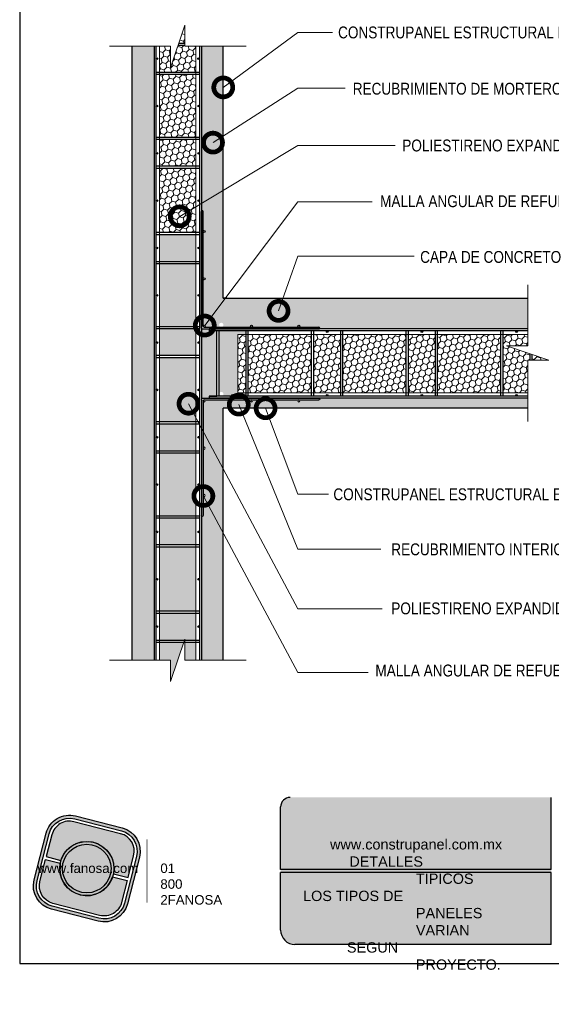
# Model space of a CAD drawing. Header units: millimetres. Extents: x 0 to 30, y 0 to 35.5.
# Tile 1 of 3: x 4 to 15.2, y 2.8 to 23.6. Entities that reach past the tile are written whole.
import ezdxf

# ---------------------------------------------------------------- set-up
doc = ezdxf.new("R2010")
doc.units = ezdxf.units.MM
doc.linetypes.add('CONTINUA', pattern=[0])
doc.linetypes.add('DASHED2', pattern=[9.524999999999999, 6.35, -3.175])
for name, color, linetype, lineweight in [('CONSTRUPANEL', 170, 'Continuous', 20), ('hatch', 252, 'Continuous', 0), ('LAMINA ACCESORIOS', 1, 'Continuous', 30), ('TEXTO', 7, 'DASHED2', 0), ('TEXTO CUADRO DATOS', 251, 'Continuous', 0)]:
    doc.layers.add(name, color=color, linetype=linetype, lineweight=lineweight)
doc.styles.add('Erika', font='techl___.ttf', dxfattribs={"height": 0.25})
doc.styles.get("Standard").update_dxf_attribs({"font": 'arial.ttf'})
doc.dimstyles.new('Erika', dxfattribs={"dimtxt": 0.25, "dimasz": 0.8, "dimexe": 0.5, "dimexo": 0.5, "dimgap": 0, "dimtad": 0, "dimlfac": 0.1, "dimzin": 1, "dimdsep": 46, "dimtxsty": 'Erika', "dimblk": 'DOTSMALL', "dimcen": 2.5, "dimse1": 1, "dimse2": 1, "dimclrd": 252, "dimclre": 252, "dimclrt": 256, "dimadec": 0, "dimazin": 0, "dimtfac": 1, "dimtmove": 0, "dimatfit": 3, "dimldrblk": 'DOTSMALL', "dimfxl": 1, "dimlwd": 0, "dimlwe": 0, "dimarcsym": 0})
pattern_1 = [(105, (-315.6501337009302, -2239.988923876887), (-0.09797958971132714, 0.09797958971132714), [0.08000000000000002, -0.16]), (225, (-315.6501337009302, -2239.988923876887), (-0.03586301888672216, -0.1338426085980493), [0.08000000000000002, -0.16]), (165, (-315.6501337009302, -2239.988923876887), (-0.1338426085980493, -0.03586301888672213), [-0.16, 0.08000000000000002])]

# ---------------------------------------------------------------- blocks, each defined once
blk = doc.blocks.new('A$C4B287B9D')
for p, q in [((-1.956624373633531e-08, 0.1249999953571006), (-1.956624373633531e-08, 16.1249999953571)), ((0.2499999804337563, 0.3749999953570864), (0.2499999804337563, 16.1249999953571)), ((0.3749999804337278, 0.2499999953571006), (16.12499998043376, 0.2499999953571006)), ((0.1249999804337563, -4.642885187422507e-09), (16.12499998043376, -4.642899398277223e-09))]:
    blk.add_line(p, q)
for centre in [(0.3749999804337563, 13.37499999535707), (0.3749999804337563, 6.874999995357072), (0.3749999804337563, 0.3749999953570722), (6.874999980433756, 0.3749999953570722), (13.37499998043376, 0.3749999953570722)]:
    blk.add_circle(centre, 0.125)
for centre, start, end in [((0.1249999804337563, 16.1249999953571), 0, 180), ((0.1249999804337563, 0.1249999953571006), 180, 270), ((0.3749999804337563, 0.3749999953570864), 180, 270), ((16.12499998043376, 0.1249999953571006), 270, 90)]:
    blk.add_arc(centre, 0.125, start, end)
blk = doc.blocks.new('_DotSmall')
at = {"color": 0, "linetype": 'ByBlock', "const_width": 0.5}
blk.add_lwpolyline([(-0.0625, 0, 1), (0.0625, 0, 1)], format="xyb", close=True, dxfattribs=at)
blk = doc.blocks.new('LOGO GRIS')
at = {"true_color": 0xe3e3e3}
h = blk.add_hatch(color=254, dxfattribs=at)
edge = h.paths.add_edge_path()
edge.add_arc((2075.55300328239, 279.2979295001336), 0.508199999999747, 255.6007667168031, 345.6007667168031, ccw=False)
edge.add_line((2075.426625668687, 278.8056938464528), (2074.442154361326, 279.0584490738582))
edge.add_arc((2074.568531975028, 279.5506847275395), 0.5082000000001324, 165.6007667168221, 255.6007667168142, ccw=False)
edge.add_line((2074.076296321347, 279.6770623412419), (2074.329051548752, 280.661533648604))
edge.add_arc((2074.821287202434, 280.535156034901), 0.508200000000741, 75.60076671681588, 165.6007667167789, ccw=False)
edge.add_line((2074.947664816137, 281.0273916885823), (2075.932136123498, 280.7746364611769))
edge.add_arc((2075.805758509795, 280.2824008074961), 0.5081999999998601, -14.399233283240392, 75.60076671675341, ccw=False)
edge.add_line((2076.297994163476, 280.1560231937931), (2076.045238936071, 279.1715518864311))
edge = h.paths.add_edge_path(flags=16)
edge.add_arc((2075.55300328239, 279.2979295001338), 0.4446749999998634, 255.6007667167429, 345.6007667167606, ccw=False)
edge.add_line((2075.4424228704, 278.867223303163), (2074.457951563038, 279.1199785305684))
edge.add_arc((2074.568531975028, 279.5506847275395), 0.4446750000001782, 165.6007667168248, 255.60076671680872, ccw=False)
edge.add_line((2074.137825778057, 279.6612651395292), (2074.390581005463, 280.6457364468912))
edge.add_arc((2074.821287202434, 280.5351560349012), 0.4446750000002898, 75.60076671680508, 165.6007667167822, ccw=False)
edge.add_line((2074.931867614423, 280.9658622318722), (2075.916338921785, 280.7131070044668))
edge.add_arc((2075.805758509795, 280.2824008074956), 0.4446750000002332, -14.399233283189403, 75.60076671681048, ccw=False)
edge.add_line((2076.236464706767, 280.1718203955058), (2075.983709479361, 279.1873490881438))
h = blk.add_hatch(color=254, dxfattribs=at)
edge = h.paths.add_edge_path()
edge.add_line((2076.05645623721, 279.7261466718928), (2076.174935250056, 280.1876175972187))
edge.add_arc((2075.805758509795, 280.2824008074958), 0.3811499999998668, 345.60076671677, 435.6007667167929)
edge.add_line((2075.900541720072, 280.6515775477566), (2074.916070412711, 280.9043327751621))
edge.add_arc((2074.821287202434, 280.5351560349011), 0.3811500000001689, 75.6007667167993, 165.6007667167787)
edge.add_line((2074.452110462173, 280.6299392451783), (2074.333631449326, 280.1684683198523))
edge.add_line((2074.333631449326, 280.1684683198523), (2074.642133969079, 280.0892627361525))
edge.add_arc((2075.187145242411, 279.9165427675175), 0.5717249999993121, -11.21449474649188, 162.4160281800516, ccw=False)
edge.add_line((2075.747953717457, 279.8053522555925), (2076.05645623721, 279.7261466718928))
h = blk.add_hatch(color=254, dxfattribs=at)
h.paths.add_polyline_path([(2074.615420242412, 279.9165427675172, 1), (2075.758870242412, 279.9165427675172, 1)])
h.paths.add_polyline_path([(2075.699701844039, 279.9165427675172, -1), (2074.674588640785, 279.9165427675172, -1)], flags=16)
h = blk.add_hatch(color=252)
h.set_gradient(color1=(132, 132, 132), rotation=70.00000000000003, tint=1, name='SPHERICAL')
h.paths.add_polyline_path([(2075.699701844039, 279.9165427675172, 1), (2074.674588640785, 279.9165427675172, 1)])
h = blk.add_hatch(color=254, dxfattribs=at)
edge = h.paths.add_edge_path()
edge.add_arc((2075.187145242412, 279.9165427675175), 0.5717250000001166, 168.7855052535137, 342.4160281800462)
edge.add_line((2075.732156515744, 279.7438227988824), (2076.040659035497, 279.6646172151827))
edge.add_line((2076.040659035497, 279.6646172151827), (2075.922180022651, 279.2031462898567))
edge.add_arc((2075.55300328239, 279.2979295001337), 0.3811499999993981, 255.6007667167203, 345.60076671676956, ccw=False)
edge.add_line((2075.458220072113, 278.9287527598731), (2074.473748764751, 279.1815079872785))
edge.add_arc((2074.568531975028, 279.5506847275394), 0.3811500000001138, 165.6007667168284, 255.60076671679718, ccw=False)
edge.add_line((2074.199355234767, 279.6454679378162), (2074.317834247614, 280.1069388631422))
edge.add_line((2074.317834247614, 280.1069388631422), (2074.626336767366, 280.0277332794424))
at = {"color": 254, "true_color": 0xe3e3e3}
for points in [[(2076.045238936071, 279.1715518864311, -0.414213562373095), (2075.426625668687, 278.8056938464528), (2074.442154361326, 279.0584490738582, -0.414213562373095), (2074.076296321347, 279.6770623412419), (2074.329051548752, 280.661533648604, -0.414213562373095), (2074.947664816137, 281.0273916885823), (2075.932136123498, 280.7746364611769, -0.4142135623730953), (2076.297994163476, 280.1560231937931)], [(2075.983709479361, 279.1873490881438, -0.4142135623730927), (2075.4424228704, 278.867223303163), (2074.457951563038, 279.1199785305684, -0.4142135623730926), (2074.137825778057, 279.6612651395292), (2074.390581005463, 280.6457364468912, -0.414213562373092), (2074.931867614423, 280.9658622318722), (2075.916338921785, 280.7131070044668, -0.4142135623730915), (2076.236464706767, 280.1718203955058)], [(2076.05645623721, 279.7261466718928), (2076.174935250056, 280.1876175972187, 0.414213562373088), (2075.900541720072, 280.6515775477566), (2074.916070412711, 280.9043327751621, 0.4142135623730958), (2074.452110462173, 280.6299392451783), (2074.333631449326, 280.1684683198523), (2074.642133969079, 280.0892627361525, -0.9459053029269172), (2075.747953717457, 279.8053522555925)], [(2074.626336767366, 280.0277332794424, 0.9459053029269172), (2075.732156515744, 279.7438227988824), (2076.040659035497, 279.6646172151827), (2075.922180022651, 279.2031462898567, -0.4142135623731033), (2075.458220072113, 278.9287527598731), (2074.473748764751, 279.1815079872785, -0.414213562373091), (2074.199355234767, 279.6454679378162), (2074.317834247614, 280.1069388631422)]]:
    blk.add_lwpolyline(points, format="xyb", close=True, dxfattribs=at)
for radius in [0.5717249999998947, 0.5125566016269]:
    blk.add_circle((2075.187145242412, 279.9165427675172), radius, dxfattribs=at)
blk = doc.blocks.new('FANOSA')
at = {"color": 253, "true_color": 0xb3b3b3, "const_width": 0.02}
blk.add_lwpolyline([(365.3181968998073, 247.9798347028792), (365.3181968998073, 246.6427006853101)], dxfattribs=at)
at = {"color": 254}
blk.add_blockref('LOGO GRIS', (-1711.138939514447, -32.55437656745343), dxfattribs=at)
at = {"layer": 'TEXTO CUADRO DATOS', "char_height": 0.2, "width": 0.003231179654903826, "attachment_point": 1}
for s, insert in [('{\\fArial|b0|i0|c0|p34;www.fanosa.com}', (363.0082168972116, 247.4682254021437)), ('{\\fArial|b0|i0|c0|p34;01 800 2FANOSA}', (365.5993370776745, 247.4682254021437))]:
    blk.add_mtext(s, dxfattribs=dict(at, insert=insert))

msp = doc.modelspace()

# ---------------------------------------------------------------- hatches: boundary and pattern name
at = {"true_color": 0xb3b3b3}
msp.add_hatch(color=253, dxfattribs=at).paths.add_polyline_path([(15.20691391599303, 4.052736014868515), (15.20691391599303, 5.632736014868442), (15.20691391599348, 7.152736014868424), (9.700960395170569, 7.152736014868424, 0.4142135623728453), (9.50096039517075, 6.952736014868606), (9.500960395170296, 5.632736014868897), (9.50096039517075, 4.352736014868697, 0.4142135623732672), (9.800960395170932, 4.052736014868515)])
at = {"layer": 'hatch', "lineweight": 0}
h = msp.add_hatch(dxfattribs=at)
h.set_pattern_fill('HONEY', color=256, scale=0.6400000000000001, angle=105, style=0)
h.set_pattern_definition(pattern_1)
h.paths.add_polyline_path([(6.946714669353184, 22.40792844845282), (6.946714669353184, 21.08312844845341), (7.714714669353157, 21.08312844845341), (7.714714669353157, 22.40792844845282)])
h.paths.add_polyline_path([(6.946714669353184, 21.03704844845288), (6.946714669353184, 20.47640844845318), (7.714714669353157, 20.47640844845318), (7.714714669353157, 21.03704844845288)])
h.paths.add_polyline_path([(6.946714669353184, 19.0748084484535), (7.714714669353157, 19.0748084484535), (7.714714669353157, 20.43032844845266), (6.946714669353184, 20.43032844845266)])
h.paths.add_polyline_path([(7.482309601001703, 23.44470984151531), (7.355169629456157, 23.06840844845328), (7.482309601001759, 23.06840844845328)])
h.paths.add_polyline_path([(7.714714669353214, 23.001078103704), (7.482309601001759, 23.001078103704), (7.482309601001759, 23.02232844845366), (7.339600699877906, 23.02232844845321), (7.179119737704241, 22.54734635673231), (7.179119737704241, 23.001078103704), (6.946714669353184, 23.001078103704), (6.946714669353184, 22.4540084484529), (7.714714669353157, 22.4540084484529)])
at = {"layer": 'hatch', "linetype": 'Continuous', "lineweight": 0}
h = msp.add_hatch(dxfattribs=at)
h.set_pattern_fill('AR-CONC', color=256, scale=0.08000000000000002, angle=90, style=0)
h.set_pattern_definition([(140, (-315.6501337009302, -2239.988923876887), (0.05020170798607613, 0.5738081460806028), [0.06000000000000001, -0.6600000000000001]), (85.00000000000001, (-315.6501337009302, -2239.988923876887), (-0.6017537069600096, -0.1110010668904), [0.048, -0.528]), (190.45144446, (-315.6459502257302, -2239.941106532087), (-0.5515519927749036, 0.4628070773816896), [0.05099215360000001, -0.5609136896]), (136.1842, (-315.8101337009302, -2239.988923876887), (0.1324154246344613, 0.853793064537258), [0.08999999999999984, -0.9899999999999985]), (186.63563549, (-315.7990990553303, -2239.917774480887), (-0.7792948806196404, 0.7477295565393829), [0.07648827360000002, -0.841371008]), (81.18416399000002, (-315.8101337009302, -2239.988923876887), (-0.7792948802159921, 0.7477295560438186), [0.07200000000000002, -0.7920000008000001]), (111, (-315.7701337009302, -2239.908923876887), (0.3220951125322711, 0.4775256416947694), [0.06000000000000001, -0.6600000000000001]), (56.00000000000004, (-315.7701337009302, -2239.908923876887), (-0.5801200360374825, 0.1946522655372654), [0.048, -0.528]), (161.45144474, (-315.7432924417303, -2239.869130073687), (-0.2580249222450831, 0.6721779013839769), [0.05099215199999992, -0.5609136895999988]), (127.5, (-315.6501337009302, -2239.988923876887), (-0.2663150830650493, 0.009727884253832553), [0, -0.5216000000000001, 0, -0.536, 0, -0.5300000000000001]), (97.49999999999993, (-315.6501337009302, -2239.988923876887), (-0.3155293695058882, 0.2104556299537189), [0, -0.3056, 0, -0.5096, 0, -0.202]), (57.49999999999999, (-315.6501337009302, -2240.167323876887), (0.01804389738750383, 0.4270579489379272), [0, -0.1999999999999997, 0, -0.6239999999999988, 0, -0.8279999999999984]), (47.5, (-315.6501337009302, -2240.247323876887), (-0.08008398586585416, 0.466548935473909), [0, -0.26, 0, -0.4144, 0, -0.588])])
edge = h.paths.add_edge_path()
edge.add_line((8.290714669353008, 21.49573496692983), (7.82999146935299, 21.67137107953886))
edge.add_line((7.82999146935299, 21.67137107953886), (7.82999146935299, 19.51307810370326))
edge.add_arc((7.849191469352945, 19.51307810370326), 0.01919999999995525, 0, 180, ccw=False)
edge.add_line((7.8683914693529, 19.51307810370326), (7.8683914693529, 19.09067810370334))
edge.add_arc((7.887591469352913, 19.09067810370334), 0.01920000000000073, 0, 180, ccw=False)
edge.add_arc((7.887591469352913, 19.09067810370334), 0.0192000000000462, -180, 0, ccw=False)
edge.add_line((7.8683914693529, 19.09067810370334), (7.8683914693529, 18.09227810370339))
edge.add_arc((7.887591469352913, 18.09227810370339), 0.01920000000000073, 0, 180, ccw=False)
edge.add_arc((7.887591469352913, 18.09227810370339), 0.0192000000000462, -180, 0, ccw=False)
edge.add_line((7.8683914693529, 18.09227810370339), (7.8683914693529, 17.0938781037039))
edge.add_arc((7.887591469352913, 17.0938781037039), 0.01920000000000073, 0, 180, ccw=False)
edge.add_arc((7.887591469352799, 17.0938781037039), 0.01920000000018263, -89.99999999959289, 0, ccw=False)
edge.add_line((7.887591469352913, 17.07467810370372), (8.248717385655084, 17.07467810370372))
edge.add_arc((8.248717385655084, 17.12075810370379), 0.04608000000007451, 180, 270, ccw=False)
edge.add_arc((8.248717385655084, 17.12075810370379), 0.04608000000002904, 0, 180, ccw=False)
edge.add_arc((8.24871738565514, 17.12075810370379), 0.04607999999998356, -66.98639353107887, 0, ccw=False)
edge.add_line((8.266732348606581, 17.07834551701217), (8.26829010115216, 17.07467810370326))
edge.add_line((8.268290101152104, 17.07467810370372), (8.885991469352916, 17.07467810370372))
edge.add_arc((8.885991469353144, 17.0938781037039), 0.01920000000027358, 180, 269.99999999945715, ccw=False)
edge.add_arc((8.885991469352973, 17.0938781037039), 0.01920000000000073, 0, 180, ccw=False)
edge.add_arc((8.885991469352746, 17.0938781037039), 0.01920000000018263, -89.99999999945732, 0, ccw=False)
edge.add_line((8.885991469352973, 17.07467810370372), (9.884391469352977, 17.07467810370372))
edge.add_arc((9.884391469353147, 17.0938781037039), 0.01920000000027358, 180, 269.9999999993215, ccw=False)
edge.add_arc((9.884391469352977, 17.0938781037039), 0.01920000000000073, 0, 180, ccw=False)
edge.add_arc((9.884391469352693, 17.0938781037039), 0.0192000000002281, -89.99999999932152, 0, ccw=False)
edge.add_line((9.88439146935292, 17.07467810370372), (10.30679146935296, 17.07467810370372))
edge.add_arc((10.30679146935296, 17.05547810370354), 0.01919999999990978, -90, 90, ccw=False)
edge.add_line((10.30679146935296, 17.03627810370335), (14.71493761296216, 17.03627810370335))
edge.add_line((14.71493761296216, 17.03627810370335), (14.71493761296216, 17.68907810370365))
edge.add_line((14.71493761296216, 17.68907810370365), (8.290714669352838, 17.68907810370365))
edge.add_line((8.290714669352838, 17.68907810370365), (8.290714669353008, 21.49573496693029))
edge = h.paths.add_edge_path()
edge.add_line((8.156557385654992, 16.99787810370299), (7.993274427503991, 16.99787810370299))
edge.add_line((7.993274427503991, 16.99787810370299), (7.993274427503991, 17.03627810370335))
edge.add_line((7.993274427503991, 17.03627810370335), (7.849191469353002, 17.03627810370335))
edge.add_arc((7.849191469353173, 17.05547810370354), 0.01920000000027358, 180, 269.9999999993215, ccw=False)
edge.add_line((7.829991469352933, 17.05547810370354), (7.829991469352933, 17.03627810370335))
edge.add_line((7.829991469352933, 17.03627810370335), (7.829991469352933, 15.55787810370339))
edge.add_arc((7.849191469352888, 15.55787810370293), 0.01919999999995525, 89.99999999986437, 179.9999999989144, ccw=False)
edge.add_line((7.849191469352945, 15.57707810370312), (7.993274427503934, 15.57707810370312))
edge.add_line((7.993274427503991, 15.57707810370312), (7.993274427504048, 15.61547810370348))
edge.add_line((7.993274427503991, 15.61547810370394), (8.156557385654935, 15.61547810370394))
edge.add_line((8.156557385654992, 15.61547810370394), (8.156557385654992, 16.99787810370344))
edge = h.paths.add_edge_path()
edge.add_line((8.597991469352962, 16.29846291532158), (8.300911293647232, 16.9978781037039))
edge.add_line((8.300911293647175, 16.9978781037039), (8.20263738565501, 16.9978781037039))
edge.add_line((8.202637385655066, 16.9978781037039), (8.202637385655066, 15.66155810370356))
edge.add_arc((8.248717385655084, 15.66155810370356), 0.04608000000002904, 0, 180, ccw=False)
edge.add_arc((8.24871738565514, 15.66155810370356), 0.04607999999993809, -58.55181716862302, 0, ccw=False)
edge.add_line((8.272758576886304, 15.62224668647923), (8.276897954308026, 15.61547810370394))
edge.add_line((8.276897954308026, 15.61547810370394), (8.486797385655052, 15.61547810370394))
edge.add_arc((8.486797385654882, 15.63467810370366), 0.01919999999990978, 180.0000000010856, 270.0000000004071, ccw=False)
edge.add_arc((8.486797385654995, 15.63467810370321), 0.01920000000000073, 0, 180, ccw=False)
edge.add_arc((8.486797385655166, 15.63467810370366), 0.0191999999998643, 269.9999999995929, 359.9999999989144, ccw=False)
edge.add_line((8.486797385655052, 15.61547810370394), (8.770957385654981, 15.61547810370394))
edge.add_line((8.770957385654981, 15.61547810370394), (8.770957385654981, 15.69138457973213))
edge.add_line((8.770957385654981, 15.69138457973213), (8.597991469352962, 15.69138457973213))
edge.add_line((8.597991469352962, 15.69138457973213), (8.597991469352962, 16.29846291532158))
h.paths.add_polyline_path([(8.597991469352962, 16.92018457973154), (8.770957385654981, 16.92018457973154), (8.770957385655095, 16.9978781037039), (8.300911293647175, 16.9978781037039), (8.597991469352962, 16.29846291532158)])
edge = h.paths.add_edge_path()
edge.add_line((11.56858899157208, 15.57707810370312), (10.30679146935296, 15.57707810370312))
edge.add_arc((10.30679146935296, 15.55787810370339), 0.01919999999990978, -90, 90, ccw=False)
edge.add_line((10.30679146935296, 15.53867810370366), (9.88439146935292, 15.53867810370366))
edge.add_arc((9.884391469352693, 15.51947810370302), 0.01920000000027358, 0, 89.99999999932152, ccw=False)
edge.add_arc((9.884391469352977, 15.51947810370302), 0.01919999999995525, -180, 0, ccw=False)
edge.add_arc((9.884391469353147, 15.51947810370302), 0.01920000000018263, 90.00000000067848, 180, ccw=False)
edge.add_line((9.88439146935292, 15.53867810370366), (8.920713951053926, 15.53867810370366))
edge.add_line((8.920713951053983, 15.53867810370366), (8.995049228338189, 15.36367072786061))
edge.add_line((8.995049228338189, 15.36367072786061), (11.70362512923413, 15.36367072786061))
edge.add_line((11.70362512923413, 15.36367072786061), (11.56858899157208, 15.57707810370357))
edge = h.paths.add_edge_path()
edge.add_line((8.920713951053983, 15.53867810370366), (8.885991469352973, 15.53867810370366))
edge.add_arc((8.885991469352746, 15.51947810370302), 0.01920000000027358, 0, 89.99999999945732, ccw=False)
edge.add_arc((8.885991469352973, 15.51947810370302), 0.01920000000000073, -180, 0, ccw=False)
edge.add_arc((8.885991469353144, 15.51947810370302), 0.01920000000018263, 90.0000000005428, 180, ccw=False)
edge.add_line((8.885991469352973, 15.53867810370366), (8.323865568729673, 15.53867810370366))
edge.add_line((8.323865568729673, 15.53867810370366), (8.430892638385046, 15.36367072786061))
edge.add_line((8.430892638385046, 15.36367072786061), (8.995049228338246, 15.36367072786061))
edge.add_line((8.995049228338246, 15.36367072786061), (8.920713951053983, 15.53867810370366))
edge = h.paths.add_edge_path()
edge.add_line((8.290714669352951, 15.36367072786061), (8.430892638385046, 15.36367072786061))
edge.add_line((8.430892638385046, 15.36367072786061), (8.323865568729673, 15.53867810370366))
edge.add_line((8.323865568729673, 15.53867810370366), (7.887591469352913, 15.53867810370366))
edge.add_arc((7.887591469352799, 15.51947810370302), 0.01920000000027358, 0, 89.99999999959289, ccw=False)
edge.add_arc((7.887591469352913, 15.51947810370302), 0.0192000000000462, -180, 0, ccw=False)
edge.add_line((7.8683914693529, 15.51947810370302), (7.8683914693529, 14.52107810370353))
edge.add_arc((7.887591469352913, 14.52107810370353), 0.01920000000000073, 0, 180, ccw=False)
edge.add_arc((7.887591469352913, 14.52107810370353), 0.0192000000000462, -180, 0, ccw=False)
edge.add_line((7.8683914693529, 14.52107810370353), (7.8683914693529, 13.52267810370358))
edge.add_arc((7.887591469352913, 13.52267810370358), 0.01920000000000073, 0, 180, ccw=False)
edge.add_arc((7.887591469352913, 13.52267810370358), 0.0192000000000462, -180, 0, ccw=False)
edge.add_line((7.8683914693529, 13.52267810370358), (7.8683914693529, 13.1002781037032))
edge.add_arc((7.849191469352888, 13.1002781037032), 0.01920000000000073, -180, 0, ccw=False)
edge.add_line((7.829991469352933, 13.1002781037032), (7.829991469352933, 10.05167072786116))
edge.add_line((7.829991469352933, 10.05167072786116), (8.290714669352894, 10.05167072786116))
edge.add_line((8.290714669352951, 10.05167072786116), (8.290714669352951, 15.36367072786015))
h.paths.add_polyline_path([(8.290714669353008, 23.001078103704), (7.829991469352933, 23.001078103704), (7.829991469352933, 21.67137107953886), (8.290714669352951, 21.49573496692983)])
h.paths.add_polyline_path([(6.370714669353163, 10.05167072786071), (6.831437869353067, 10.05167072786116), (6.831437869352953, 23.001078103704), (6.370714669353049, 23.001078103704)])
h.paths.add_polyline_path([(14.71493761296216, 15.36367072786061), (14.71493761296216, 15.57707810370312), (11.56858899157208, 15.57707810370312), (11.70362512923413, 15.36367072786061)])
at = {"layer": 'hatch', "lineweight": 0}
h = msp.add_hatch(dxfattribs=at)
h.set_pattern_fill('HONEY', color=256, scale=0.6400000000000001, angle=105, style=0)
h.set_pattern_definition(pattern_1)
h.paths.add_polyline_path([(7.714714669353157, 18.46040844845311), (7.714714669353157, 19.02872844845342), (6.946714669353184, 19.02872844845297), (6.946714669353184, 18.46040844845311)])
h.paths.add_polyline_path([(7.714714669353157, 18.41432844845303), (6.946714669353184, 18.41432844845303), (6.946714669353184, 17.08952844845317), (7.714714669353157, 17.08952844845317)])
h.paths.add_polyline_path([(6.946714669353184, 17.04344844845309), (6.946714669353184, 16.4828084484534), (7.714714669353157, 16.4828084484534), (7.714714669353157, 17.04344844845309)])
h.paths.add_polyline_path([(7.714714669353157, 16.43672844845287), (6.946714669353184, 16.43672844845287), (6.946714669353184, 15.0812084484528), (7.714714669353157, 15.0812084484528)])
h.paths.add_polyline_path([(7.714714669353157, 14.46680844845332), (7.714714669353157, 15.03512844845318), (6.946714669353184, 15.03512844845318), (6.946714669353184, 14.46680844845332)])
h.paths.add_polyline_path([(6.946714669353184, 14.42072844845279), (6.946714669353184, 13.09592844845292), (7.714714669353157, 13.09592844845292), (7.714714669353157, 14.42072844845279)])
h.paths.add_polyline_path([(7.714714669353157, 12.48920844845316), (7.714714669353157, 13.04984844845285), (6.946714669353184, 13.04984844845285), (6.946714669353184, 12.48920844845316)])
h.paths.add_polyline_path([(7.714714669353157, 11.08760844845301), (7.714714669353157, 12.44312844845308), (6.946714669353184, 12.44312844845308), (6.946714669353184, 11.08760844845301)])
h.paths.add_polyline_path([(7.714714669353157, 11.04152844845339), (6.946714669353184, 11.04152844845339), (6.946714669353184, 10.47320844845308), (7.714714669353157, 10.47320844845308)])
h.paths.add_polyline_path([(7.482309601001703, 10.42712844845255), (7.482309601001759, 10.05167072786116), (7.714714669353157, 10.05167072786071), (7.714714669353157, 10.427128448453)])
h.paths.add_polyline_path([(7.179119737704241, 9.597938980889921), (7.459275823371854, 10.427128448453), (6.946714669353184, 10.427128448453), (6.946714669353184, 10.05167072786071), (7.179119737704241, 10.05167072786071)])
h = msp.add_hatch(dxfattribs=at)
h.set_pattern_fill('HONEY', color=256, scale=0.6400000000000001, angle=105, style=0)
h.set_pattern_definition(pattern_1)
h.paths.add_polyline_path([(8.597991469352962, 16.60073808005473), (8.770957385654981, 16.34321613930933), (8.770957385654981, 16.92018457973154), (8.597991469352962, 16.92018457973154)])
h.paths.add_polyline_path([(10.153357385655, 16.92018457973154), (8.817037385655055, 16.92018457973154), (8.817037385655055, 16.27460949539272), (9.208763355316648, 15.69138457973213), (10.153357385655, 15.69138457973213)])
h.paths.add_polyline_path([(8.597991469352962, 15.69138457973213), (8.770957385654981, 15.69138457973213), (8.770957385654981, 16.34321613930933), (8.597991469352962, 16.60073808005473)])
h.paths.add_polyline_path([(10.19943738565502, 15.69138457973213), (10.76775738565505, 15.69138457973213), (10.76775738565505, 16.92018457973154), (10.19943738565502, 16.92018457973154)])
h.paths.add_polyline_path([(10.81383738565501, 15.69138457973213), (12.15015738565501, 15.69138457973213), (12.15015738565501, 16.92018457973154), (10.81383738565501, 16.92018457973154)])
h.paths.add_polyline_path([(12.19623738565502, 15.69138457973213), (12.764557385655, 15.69138457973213), (12.764557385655, 16.92018457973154), (12.19623738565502, 16.92018457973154)])
h.paths.add_polyline_path([(14.14695738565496, 16.92018457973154), (12.81063738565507, 16.92018457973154), (12.81063738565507, 15.69138457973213), (14.14695738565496, 15.69138457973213)])
h.paths.add_polyline_path([(15.15856935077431, 16.3747794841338), (14.80743738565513, 16.49341552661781), (14.80743738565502, 16.37477948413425)])
h.paths.add_polyline_path([(14.761357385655, 16.50898445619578), (14.26120586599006, 16.67796934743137), (14.71493761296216, 16.67796934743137), (14.71493761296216, 16.92018457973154), (14.19303738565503, 16.92018457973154), (14.19303738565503, 15.69138457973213), (14.7149376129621, 15.69138457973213), (14.71493761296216, 16.37477948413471), (14.761357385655, 16.37477948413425)])
h = msp.add_hatch(dxfattribs=at)
h.set_pattern_fill('HONEY', color=256, scale=0.6400000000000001, angle=105, style=0)
h.set_pattern_definition(pattern_1)
h.paths.add_polyline_path([(8.817037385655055, 15.69138457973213), (9.208763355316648, 15.69138457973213), (8.817037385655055, 16.27460949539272)])

# ---------------------------------------------------------------- linework, layer by layer
for p, q in [((6.370714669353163, 10.05167072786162), (6.370714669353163, 23.001078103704)), ((8.290714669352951, 17.68907810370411), (8.290714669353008, 23.001078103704)), ((8.36320037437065, 17.68907810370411), (8.290714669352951, 17.68907810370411)), ((8.290714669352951, 17.68907810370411), (14.71493761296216, 17.68907810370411)), ((6.370714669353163, 10.05167072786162), (6.370714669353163, 15.36367072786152)), ((14.71493761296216, 15.36367072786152), (8.290714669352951, 15.36367072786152)), ((8.290714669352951, 10.05167072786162), (8.290714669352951, 15.36367072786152))]:
    msp.add_line(p, q)
at = {"linetype": 'CONTINUA'}
msp.add_line((7.829914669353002, 12.34477340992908), (7.829914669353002, 12.29562140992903), dxfattribs=at)
at = {"color": 253, "true_color": 0xb3b3b3}
for p, q in [((15.20691391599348, 5.632736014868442), (15.20691391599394, 7.152736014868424)), ((9.50096039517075, 5.632736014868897), (9.500960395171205, 6.952736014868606)), ((15.20691391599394, 5.632736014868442), (9.50096039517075, 5.632736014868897)), ((15.20691391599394, 5.572736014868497), (9.50096039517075, 5.572736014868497)), ((9.500960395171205, 4.352736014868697), (9.50096039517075, 5.572736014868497)), ((15.20691391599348, 4.052736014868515), (15.20691391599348, 5.572736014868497)), ((15.20691391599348, 4.052736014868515), (9.800960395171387, 4.052736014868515))]:
    msp.add_line(p, q, dxfattribs=at)
at = {"color": 254, "true_color": 0xe3e3e3}
msp.add_lwpolyline([(3.998229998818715, 3.652736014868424), (25.58822999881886, 3.652736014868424), (25.58822999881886, 31.59273601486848), (3.998229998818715, 31.59273601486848)], close=True, dxfattribs=at)
at = {"color": 253, "true_color": 0xb3b3b3}
for centre, radius, start, end in [((9.700960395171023, 6.952736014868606), 0.2, 90, 180), ((9.800960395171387, 4.352736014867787), 0.3, 179.9999999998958, 270.0000000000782)]:
    msp.add_arc(centre, radius, start, end, dxfattribs=at)
at = {"layer": 'CONSTRUPANEL', "linetype": 'CONTINUA'}
for p, q in [((6.946714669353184, 17.03627810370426), (6.946714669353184, 23.001078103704)), ((7.714714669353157, 17.03627810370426), (7.714714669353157, 23.001078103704)), ((6.946714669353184, 10.05167072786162), (6.946714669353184, 17.03627810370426)), ((7.714714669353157, 10.05167072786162), (7.714714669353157, 17.03627810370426)), ((8.597991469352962, 16.92018457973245), (14.71493761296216, 16.92018457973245)), ((8.597991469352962, 15.69138457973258), (14.71493761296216, 15.69138457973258))]:
    msp.add_line(p, q, dxfattribs=at)
at = {"layer": 'CONSTRUPANEL'}
msp.add_line((8.597991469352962, 16.92018457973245), (8.597991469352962, 15.69138457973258), dxfattribs=at)
at = {"layer": 'hatch', "linetype": 'ByBlock', "lineweight": 0}
for points in [[(5.889590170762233, 23.001078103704), (7.179119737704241, 23.001078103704), (7.179119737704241, 22.54734635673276), (7.482309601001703, 23.44470984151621), (7.482309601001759, 23.001078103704), (8.77183916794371, 23.001078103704)], [(14.71493761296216, 17.96749891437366), (14.71493761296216, 16.67796934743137), (14.26120586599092, 16.67796934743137), (15.1585693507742, 16.37477948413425), (14.71493761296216, 16.37477948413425), (14.71493761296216, 15.08524991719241)], [(5.889590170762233, 10.05167072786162), (7.179119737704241, 10.05167072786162), (7.179119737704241, 9.597938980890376), (7.482309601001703, 10.49530246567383), (7.482309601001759, 10.05167072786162), (8.77183916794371, 10.05167072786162)]]:
    msp.add_lwpolyline(points, dxfattribs=at)
at = {"layer": 'LAMINA ACCESORIOS', "linetype": 'CONTINUA'}
for p, q in [((7.355169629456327, 23.06840844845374), (7.482309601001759, 23.06840844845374)), ((6.83143786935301, 23.001078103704), (6.831437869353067, 17.03627810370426)), ((6.869837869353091, 23.001078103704), (6.869837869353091, 17.03627810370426)), ((7.339600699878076, 23.02232844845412), (7.482309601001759, 23.02232844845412)), ((7.791591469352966, 23.001078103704), (7.791591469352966, 17.03627810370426)), ((7.829991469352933, 23.001078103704), (7.829991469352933, 17.03627810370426)), ((6.869837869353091, 22.45400844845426), (7.791591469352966, 22.45400844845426)), ((6.869837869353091, 22.40792844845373), (7.791591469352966, 22.40792844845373)), ((6.869837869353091, 21.08312844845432), (7.791591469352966, 21.08312844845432)), ((6.869837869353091, 21.03704844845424), (7.791591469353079, 21.03704844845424)), ((6.869837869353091, 20.47640844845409), (7.791591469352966, 20.47640844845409)), ((6.869837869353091, 20.43032844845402), (7.791591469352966, 20.43032844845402)), ((7.829914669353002, 20.33197340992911), (7.829914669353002, 20.28282140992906)), ((6.869837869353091, 19.07480844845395), (7.791591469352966, 19.07480844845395)), ((6.869837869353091, 19.02872844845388), (7.791591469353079, 19.02872844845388)), ((6.869837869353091, 18.46040844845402), (7.791591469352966, 18.46040844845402)), ((6.869837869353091, 18.41432844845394), (7.791591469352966, 18.41432844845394)), ((6.831437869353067, 17.16147871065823), (6.831437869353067, 10.05167072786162)), ((6.869837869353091, 17.16147871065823), (6.869837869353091, 10.05167072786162)), ((6.869837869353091, 17.08952844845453), (7.791591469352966, 17.08952844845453)), ((6.869837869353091, 17.043448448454), (7.791591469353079, 17.043448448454)), ((7.791591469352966, 17.03627810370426), (7.791591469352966, 10.05167072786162)), ((7.829991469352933, 17.03627810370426), (7.829991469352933, 10.05167072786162)), ((7.993274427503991, 17.03627810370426), (7.993274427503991, 16.99787810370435)), ((14.71493761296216, 17.03627810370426), (7.993274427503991, 17.03627810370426)), ((14.71493761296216, 16.99787810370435), (7.993274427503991, 16.99787810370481)), ((8.156557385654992, 15.61547810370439), (8.156557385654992, 16.99787810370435)), ((8.202637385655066, 15.61547810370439), (8.202637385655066, 16.99787810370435)), ((8.770957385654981, 15.61547810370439), (8.770957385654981, 16.99787810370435)), ((8.817037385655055, 15.61547810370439), (8.817037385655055, 16.99787810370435)), ((10.153357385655, 15.61547810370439), (10.153357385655, 16.99787810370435)), ((10.19943738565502, 15.61547810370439), (10.19943738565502, 16.99787810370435)), ((10.76775738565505, 15.61547810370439), (10.76775738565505, 16.99787810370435)), ((10.81383738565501, 15.61547810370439), (10.81383738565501, 16.99787810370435)), ((12.15015738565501, 15.61547810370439), (12.15015738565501, 16.99787810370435)), ((12.19623738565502, 15.61547810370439), (12.19623738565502, 16.99787810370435)), ((12.764557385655, 15.61547810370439), (12.764557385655, 16.99787810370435)), ((12.81063738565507, 15.61547810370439), (12.81063738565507, 16.99787810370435)), ((14.14695738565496, 15.61547810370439), (14.14695738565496, 16.99787810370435)), ((14.19303738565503, 15.61547810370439), (14.19303738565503, 16.99787810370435)), ((6.869837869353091, 16.48280844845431), (7.791591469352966, 16.48280844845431)), ((6.869837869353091, 16.43672844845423), (7.791591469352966, 16.43672844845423)), ((14.761357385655, 16.37477948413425), (14.761357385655, 16.50898445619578)), ((14.80743738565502, 16.37477948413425), (14.80743738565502, 16.49341552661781)), ((7.993274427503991, 15.61547810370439), (7.993274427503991, 15.57707810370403)), ((14.71493761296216, 15.61547810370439), (7.993274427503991, 15.61547810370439)), ((7.993274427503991, 15.57707810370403), (9.35205169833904, 15.57707810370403)), ((14.71493761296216, 15.57707810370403), (7.993274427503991, 15.57707810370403)), ((6.869837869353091, 15.08120844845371), (7.791591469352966, 15.08120844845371)), ((6.869837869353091, 15.03512844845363), (7.791591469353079, 15.03512844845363)), ((6.869837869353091, 14.46680844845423), (7.791591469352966, 14.46680844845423)), ((6.869837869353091, 14.4207284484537), (7.791591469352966, 14.4207284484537)), ((6.869837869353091, 13.09592844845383), (7.791591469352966, 13.09592844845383)), ((6.869837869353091, 13.04984844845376), (7.791591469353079, 13.04984844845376)), ((6.869837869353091, 12.48920844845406), (7.791591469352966, 12.48920844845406)), ((6.869837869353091, 12.44312844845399), (7.791591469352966, 12.44312844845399)), ((6.869837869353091, 11.08760844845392), (7.791591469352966, 11.08760844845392)), ((6.869837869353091, 11.04152844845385), (7.791591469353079, 11.04152844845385)), ((6.869837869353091, 10.47320844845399), (7.791591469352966, 10.47320844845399)), ((6.869837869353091, 10.42712844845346), (7.791591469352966, 10.42712844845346))]:
    msp.add_line(p, q, dxfattribs=at)
msp.add_lwpolyline([(7.993274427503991, 15.61547810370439), (8.156557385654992, 15.61547810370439), (8.156557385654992, 16.99787810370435), (7.993274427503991, 16.99787810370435)], dxfattribs=at)
for centre in [(6.889037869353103, 22.73816844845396), (7.770823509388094, 22.73816844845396), (6.889037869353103, 21.73965647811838), (7.772391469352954, 21.73965647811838), (6.889037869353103, 20.74136844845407), (7.772391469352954, 20.74136844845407), (6.889037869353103, 19.74285647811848), (7.772391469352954, 19.74285647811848), (6.889037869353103, 18.74456844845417), (7.772391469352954, 18.74456844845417), (6.889037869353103, 17.74605647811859), (7.772391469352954, 17.74605647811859), (10.483597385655, 16.97867810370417), (12.48039738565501, 16.97867810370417), (14.47719738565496, 16.97867810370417), (6.889037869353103, 16.74776844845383), (7.772391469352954, 16.74776844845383), (6.889037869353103, 15.74925647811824), (7.772391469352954, 15.74925647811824), (8.486797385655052, 15.63467810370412), (10.483597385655, 15.63467810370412), (12.48039738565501, 15.63467810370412), (14.47719738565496, 15.63467810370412), (6.889037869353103, 14.75096844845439), (7.772391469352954, 14.75096844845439), (6.889037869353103, 13.75245647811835), (7.772391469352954, 13.75245647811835), (6.889037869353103, 12.75416844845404), (7.772391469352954, 12.75416844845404), (6.889037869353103, 11.75565647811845), (7.772391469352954, 11.75565647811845), (6.889037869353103, 10.75736844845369), (7.772391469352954, 10.75736844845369)]:
    msp.add_circle(centre, 0.01920000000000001, dxfattribs=at)

# ---------------------------------------------------------------- block references
msp.add_blockref('FANOSA', (-358.6352945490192, -241.7085316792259))
at = {"layer": 'LAMINA ACCESORIOS', "linetype": 'Continuous', "xscale": 0.1536, "yscale": 0.1536, "zscale": 0.1536}
msp.add_blockref('A$C4B287B9D', (7.829991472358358, 17.03627810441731), dxfattribs=at)
at = {"layer": 'LAMINA ACCESORIOS', "linetype": 'Continuous', "xscale": -0.1536, "yscale": 0.1536, "zscale": 0.1536, "rotation": 180}
msp.add_blockref('A$C4B287B9D', (7.829991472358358, 15.57707810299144), dxfattribs=at)

# ---------------------------------------------------------------- texts
at = {"layer": 'TEXTO', "linetype": 'ByBlock', "lineweight": 0, "char_height": 0.25, "attachment_point": 1, "style": 'Erika'}
for s, insert in [('CONSTRUPANEL ESTRUCTURAL EN MURO', (10.71214936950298, 23.41657147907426)), ('RECUBRIMIENTO DE MORTERO 2.5 CM', (11.02130636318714, 22.22910389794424)), ('POLIESTIRENO EXPANDIDO', (12.0651587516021, 21.03159261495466)), ('MALLA ANGULAR DE REFUERZO', (11.59820101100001, 19.85629502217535)), ('CAPA DE CONCRETO ', (12.4426113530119, 18.68082238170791)), ('CONSTRUPANEL ESTRUCTURAL EN TECHO', (10.61241189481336, 13.67296921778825)), ('RECUBRIMIENTO INTERIOR', (11.83380131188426, 12.51209585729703)), ('POLIESTIRENO EXPANDIDO', (11.83380131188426, 11.26643107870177)), ('MALLA ANGULAR DE REFUERZO', (11.49853066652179, 9.955772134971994))]:
    msp.add_mtext(s, dxfattribs=dict(at, insert=insert))
at = {"layer": 'TEXTO CUADRO DATOS', "insert": (12.35393715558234, 6.272603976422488), "char_height": 0.2174175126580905, "width": 0.003697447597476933, "attachment_point": 1}
msp.add_mtext('\\pi-1.8111;www.construpanel.com.mx\\P\\pi-1.4048;DETALLES TIPICOS\\P\\pi-2.3799;LOS TIPOS DE PANELES VARIAN\\P\\pi-1.4548;SEGUN PROYECTO.', dxfattribs=at)

# ---------------------------------------------------------------- leaders
at = {"layer": 'TEXTO', "linetype": 'ByBlock', "lineweight": 0}
for points in [[(8.290714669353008, 22.13164998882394), (9.866384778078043, 23.2895558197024), (10.59430389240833, 23.28955581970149)], [(8.074660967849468, 20.96677336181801), (9.866384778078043, 22.11697297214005), (10.85785709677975, 22.11697297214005)], [(7.372053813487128, 19.41212254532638), (9.866384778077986, 20.90645792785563), (11.91759696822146, 20.90645792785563)], [(7.900423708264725, 17.10816003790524), (9.86638477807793, 19.71863212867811), (11.42828486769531, 19.71863212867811)], [(9.456916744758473, 17.417675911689), (9.866384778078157, 18.57527460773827), (12.31872234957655, 18.57527460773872)], [(7.557829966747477, 15.45944381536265), (9.866384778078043, 11.13533833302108), (11.64140090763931, 11.13533833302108)], [(8.617569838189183, 15.44041410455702), (9.866384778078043, 12.3930420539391), (11.61009585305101, 12.3930420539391)], [(9.182985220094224, 15.36367072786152), (9.866384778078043, 13.55391541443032), (10.50938866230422, 13.55391541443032)], [(7.871458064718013, 13.51226881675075), (9.866384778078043, 9.786329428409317), (11.34473461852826, 9.786329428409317)]]:
    msp.add_leader(points, dimstyle='Erika', override={"dimgap": 0, "dimtad": 0}, dxfattribs=at)

doc.saveas('drawing.dxf')
